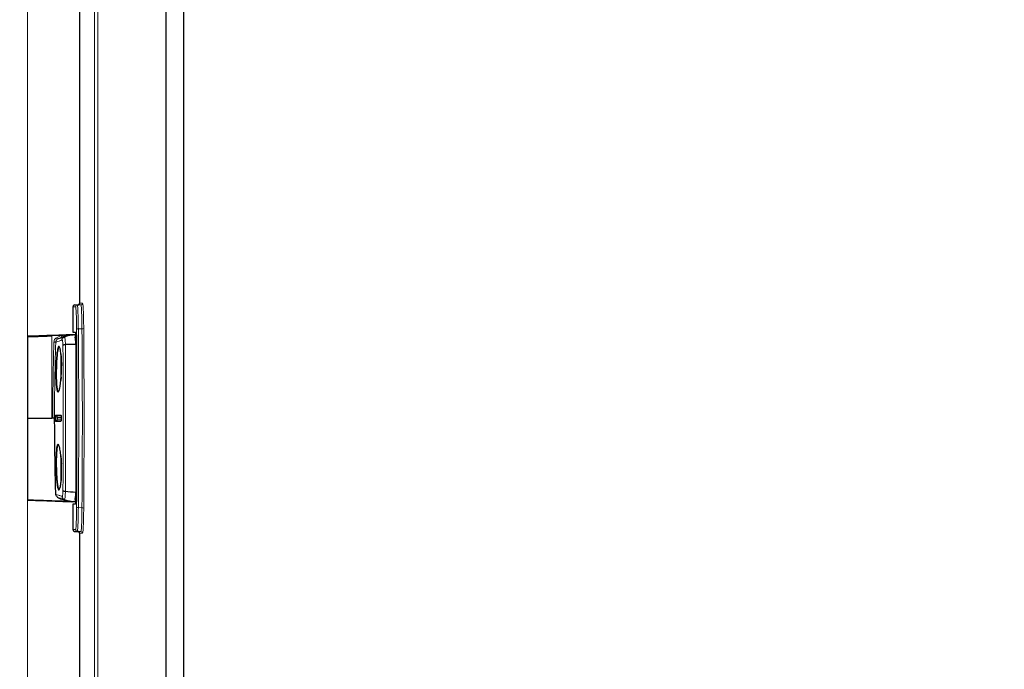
# Model space of a CAD drawing. Header units: millimetres. Extents: x 0 to 4205, y 0 to 2970.
# Tile 82 of 87: x 2863 to 3145, y 2207 to 2393. Entities that reach past the tile are written whole.
import ezdxf

# ---------------------------------------------------------------- set-up
doc = ezdxf.new("R2010")
doc.units = ezdxf.units.MM
doc.header["$LTSCALE"] = 5
doc.styles.add('SLDTEXTSTYLE0', font='TXT', dxfattribs={"width": 0.605})
doc.dimstyles.new('SLDDIMSTYLE0', dxfattribs={"dimtxt": 12.841593, "dimasz": 16.5, "dimexe": 0, "dimexo": 0.0625, "dimgap": 3.210398, "dimtad": 1, "dimdec": 0, "dimrnd": 1e-09, "dimzin": 12, "dimdsep": 46, "dimtxsty": 'SLDTEXTSTYLE0', "dimsah": 1, "dimcen": 0.09, "dimadec": 0, "dimazin": 3, "dimtfac": 1, "dimtdec": 1, "dimtofl": 0, "dimtmove": 0, "dimatfit": 3, "dimfxl": 0, "dimfrac": 2, "dimtolj": 1, "dimtzin": 12, "dimarcsym": 0})

# ---------------------------------------------------------------- blocks, each defined once
blk = doc.blocks.new('_D')
at = {"color": 7, "linetype": 'Continuous', "lineweight": 0}
for p, q in [((3135.64, 2801.25), (3131.23, 2801.25)), ((3131.23, 2801.25), (3131.23, 2781.53)), ((3169.94, 2801.25), (3174.35, 2801.25)), ((3174.35, 2801.25), (3174.35, 2781.53)), ((2865.46, 1769.17), (2865.46, 2783.59)), ((3440.12, 1908.42), (3440.12, 2783.59)), ((3131.23, 2781.53), (3135.64, 2781.53)), ((3174.35, 2781.53), (3169.94, 2781.53)), ((2865.46, 2778.59), (3440.12, 2778.59))]:
    blk.add_line(p, q, dxfattribs=at)
at = {"color": 7, "linetype": 'Continuous', "lineweight": 18}
for points in [[(2865.46, 2778.59), (2881.96, 2776.09), (2881.96, 2781.09)], [(3440.12, 2778.59), (3423.62, 2781.09), (3423.62, 2776.09)]]:
    blk.add_solid(points, dxfattribs=at)
at = {"color": 7, "linetype": 'Continuous', "lineweight": 18, "char_height": 13.229, "attachment_point": 1, "style": 'SLDTEXTSTYLE0'}
for s, insert in [('575', (3138.09, 2821.24)), ('22,6', (3135.64, 2798.58))]:
    blk.add_mtext(s, dxfattribs=dict(at, insert=insert))
blk = doc.blocks.new('_D_3')
at = {"color": 7, "linetype": 'Continuous', "lineweight": 0}
for p, q in [((3104.77, 2668.59), (2780.22, 2668.59)), ((2785.22, 1676.69), (2785.22, 2668.59)), ((2762.56, 2189.79), (2762.56, 2194.2)), ((2762.56, 2194.2), (2782.28, 2194.2)), ((2782.28, 2194.2), (2782.28, 2189.79)), ((2762.56, 2155.49), (2762.56, 2151.08)), ((2782.28, 2151.08), (2782.28, 2155.49)), ((2762.56, 2151.08), (2782.28, 2151.08)), ((3030.4, 1676.69), (2780.22, 1676.69))]:
    blk.add_line(p, q, dxfattribs=at)
at = {"color": 7, "linetype": 'Continuous', "lineweight": 18}
for points in [[(2785.22, 2668.59), (2782.72, 2652.09), (2787.72, 2652.09)], [(2785.22, 1676.69), (2787.72, 1693.19), (2782.72, 1693.19)]]:
    blk.add_solid(points, dxfattribs=at)
at = {"color": 7, "linetype": 'Continuous', "lineweight": 18, "char_height": 13.229, "attachment_point": 1, "rotation": 90, "style": 'SLDTEXTSTYLE0'}
for s, insert in [('39,1', (2765.23, 2155.49)), ('992', (2742.57, 2157.94))]:
    blk.add_mtext(s, dxfattribs=dict(at, insert=insert))
blk = doc.blocks.new('_D_6')
at = {"color": 7, "linetype": 'Continuous', "lineweight": 0}
for p, q in [((3104.77, 2668.59), (2720.22, 2668.59)), ((2725.22, 1276.69), (2725.22, 2668.59)), ((2702.56, 1989.79), (2702.56, 1994.2)), ((2702.56, 1994.2), (2722.28, 1994.2)), ((2722.28, 1994.2), (2722.28, 1989.79)), ((2702.56, 1955.49), (2702.56, 1951.08)), ((2722.28, 1951.08), (2722.28, 1955.49)), ((2702.56, 1951.08), (2722.28, 1951.08)), ((3030.4, 1276.69), (2720.22, 1276.69))]:
    blk.add_line(p, q, dxfattribs=at)
at = {"color": 7, "linetype": 'Continuous', "lineweight": 18}
for points in [[(2725.22, 2668.59), (2722.72, 2652.09), (2727.72, 2652.09)], [(2725.22, 1276.69), (2727.72, 1293.19), (2722.72, 1293.19)]]:
    blk.add_solid(points, dxfattribs=at)
at = {"color": 7, "linetype": 'Continuous', "lineweight": 18, "char_height": 13.229, "attachment_point": 1, "rotation": 90, "style": 'SLDTEXTSTYLE0'}
for s, insert in [('1392', (2682.57, 1953.04)), ('54,8', (2705.23, 1955.49))]:
    blk.add_mtext(s, dxfattribs=dict(at, insert=insert))

msp = doc.modelspace()

# ---------------------------------------------------------------- linework, layer by layer
at = {"color": 8, "linetype": 'Continuous', "lineweight": 18}
for p, q in [((2884.66, 1920.19), (2884.66, 2534.33)), ((2885.66, 2534.33), (2885.66, 1920.19)), ((2878.49, 2311.08), (2878.49, 2303.78)), ((2879.25, 2311.08), (2878.49, 2311.08)), ((2878.97, 2311.58), (2879.74, 2311.58)), ((2879.74, 2311.58), (2880.77, 2311.62)), ((2880.77, 2311.62), (2879.95, 2311.62)), ((2880.4, 2312.12), (2881.25, 2312.12)), ((2880.04, 2304.75), (2881.08, 2304.79)), ((2872.46, 2302.85), (2872.46, 2302.75)), ((2875.13, 2302.84), (2872.46, 2302.75)), ((2872.46, 2279.17), (2872.46, 2302.75)), ((2873.83, 2302.23), (2875.13, 2302.84)), ((2873.83, 2302.23), (2874.07, 2301.79)), ((2875.13, 2302.84), (2875.31, 2302.38)), ((2878.6, 2303.07), (2878.22, 2303.07)), ((2879.17, 2303.07), (2878.6, 2303.07)), ((2873.06, 2300.96), (2873.56, 2300.95)), ((2873.55, 2280.09), (2873.56, 2280.09)), ((2873.7, 2279.9), (2873.7, 2279.9)), ((2874.05, 2279.42), (2874.05, 2279.42)), ((2873.56, 2278.25), (2873.55, 2278.25)), ((2873.7, 2278.44), (2873.7, 2278.44)), ((2874.05, 2278.92), (2874.05, 2278.92)), ((2876.33, 2258.25), (2876.33, 2258.25)), ((2878.49, 2254.57), (2878.49, 2247.26)), ((2879.17, 2255.28), (2878.57, 2255.28)), ((2881.08, 2253.55), (2880.04, 2253.59)), ((2878.49, 2247.26), (2879.25, 2247.26)), ((2879.74, 2246.76), (2878.97, 2246.76)), ((2880.77, 2246.72), (2879.74, 2246.76)), ((2879.95, 2246.72), (2880.77, 2246.72)), ((2881.25, 2246.22), (2880.4, 2246.22))]:
    msp.add_line(p, q, dxfattribs=at)
at = {"color": 7, "linetype": 'Continuous', "lineweight": 25}
for p, q in [((2905.2, 1928.21), (2905.2, 2533.64)), ((2910.2, 1928.21), (2910.2, 2533.64)), ((2880.4, 2501.22), (2880.4, 2312.12)), ((2878.49, 2311.08), (2878.49, 2303.78)), ((2878.49, 2311.08), (2878.49, 2311.08)), ((2879.95, 2311.62), (2878.97, 2311.58)), ((2878.99, 2311.62), (2879.96, 2311.65)), ((2880.16, 2311.72), (2880.1, 2311.67)), ((2865.46, 2302.52), (2865.46, 2279.17)), ((2872.46, 2302.85), (2878.6, 2303.07)), ((2875.99, 2302.43), (2876, 2302.43)), ((2879.25, 2303.1), (2878.31, 2303.07)), ((2878.49, 2303.78), (2879.18, 2303.78)), ((2878.55, 2303.77), (2879.18, 2303.75)), ((2876.33, 2300.29), (2876.33, 2300.29)), ((2865.46, 2279.17), (2865.46, 2255.82)), ((2865.46, 2279.17), (2872.46, 2279.17)), ((2872.73, 2279.17), (2872.46, 2279.17)), ((2873.23, 2279.17), (2872.73, 2279.17)), ((2873.23, 2279.17), (2873.25, 2279.17)), ((2876.33, 2258.25), (2876.33, 2258.25)), ((2875.87, 2255.76), (2878.57, 2255.28)), ((2876.03, 2255.9), (2876.03, 2255.9)), ((2879.25, 2255.24), (2878.31, 2255.27)), ((2878.49, 2254.57), (2878.49, 2247.26)), ((2879.18, 2254.57), (2878.49, 2254.57)), ((2879.18, 2254.59), (2878.55, 2254.57)), ((2879.25, 2255.25), (2878.57, 2255.28)), ((2878.49, 2247.26), (2878.49, 2247.26)), ((2878.97, 2246.76), (2879.95, 2246.72)), ((2879.96, 2246.69), (2878.99, 2246.72)), ((2880.08, 2246.68), (2880.16, 2246.62)), ((2880.4, 2246.22), (2880.4, 2057.12))]:
    msp.add_line(p, q, dxfattribs=at)
at = {"color": 8, "linetype": 'Continuous', "lineweight": 18, "flags": 128}
for points in [[(2879.8, 2311.61), (2879.88, 2311.64), (2879.96, 2311.65)], [(2879.29, 2300.31), (2879.32, 2295.08), (2879.35, 2289.8), (2879.36, 2284.49), (2879.37, 2279.17), (2879.36, 2273.85), (2879.35, 2268.54), (2879.32, 2263.26), (2879.29, 2258.03)], [(2879.8, 2246.73), (2879.88, 2246.7), (2879.96, 2246.69)]]:
    msp.add_lwpolyline(points, dxfattribs=at)
at = {"color": 7, "linetype": 'Continuous', "lineweight": 25}
for centre, radius, start, end in [((2878.99, 2311.08), 0.5, 92.1299, 180), ((2879.01, 2311.12), 0.5, 92.1299, 155.6999), ((2879.52, 2293.07), 10, 92, 110.6046), ((2878.06, 2255.21), 45.12, 88.4358, 92.1959), ((3008.58, 2293.51), 133.58, 178.2597, 180.1476), ((3034.36, 2293.16), 159.3, 178.5995, 180.9333), ((3031.98, 2293.04), 156.99, 179.9516, 181.1188), ((2873.55, 2279.42), 0.5, 359.9838, 73.208), ((3031.94, 2265.3), 156.94, 178.8794, 180.0485), ((3008.25, 2264.82), 133.25, 179.8508, 181.7522), ((3034.78, 2265.18), 159.71, 179.078, 181.3793), ((2881.17, 2303.93), 45.94, 263.9513, 267.6524), ((2879.52, 2265.22), 9.95, 249.4846, 267.994), ((2878.99, 2247.26), 0.5, 180, 267.8701), ((2879.01, 2247.22), 0.5, 205.3714, 267.8701)]:
    msp.add_arc(centre, radius, start, end, dxfattribs=at)
at = {"color": 8, "linetype": 'Continuous', "lineweight": 18}
for centre, radius, start, end in [((2878.99, 2311.08), 0.5, 92.0183, 180.0166), ((2879.01, 2311.21), 0.411, 92.493, 132.351), ((2879.75, 2311.08), 0.5, 92.0183, 180.0166), ((2880.75, 2312.12), 0.5, 272.0183, 0.0166), ((2879.93, 2304.09), 0.663, 80.7224, 126.3041), ((2881.18, 2305.44), 0.663, 260.7143, 306.3524), ((2873.75, 2280.09), 0.2, 179.9313, 253.208), ((2873.76, 2280.09), 0.2, 179.8535, 253.1991), ((2873.55, 2279.42), 0.5, 359.9062, 73.1992), ((2875.21, 2280.09), 0.201, 179.8786, 222.3625), ((2873.75, 2278.25), 0.2, 106.792, 180.0687), ((2873.76, 2278.25), 0.2, 106.8009, 180.1465), ((2873.55, 2278.92), 0.5, 286.8008, 0.0938), ((2873.55, 2278.92), 0.5, 286.792, 0.0162), ((2875.21, 2278.25), 0.201, 136.484, 180.1234), ((2879.93, 2254.25), 0.663, 233.6959, 279.2776), ((2881.18, 2252.9), 0.663, 53.6476, 99.2857), ((2878.99, 2247.26), 0.5, 179.9834, 267.9817), ((2879.01, 2247.13), 0.411, 227.649, 267.507), ((2879.75, 2247.26), 0.5, 179.9834, 267.9817), ((2880.75, 2246.22), 0.5, 359.9834, 87.9817)]:
    msp.add_arc(centre, radius, start, end, dxfattribs=at)
at = {"color": 7, "linetype": 'Continuous', "lineweight": 25}
for centre, major_axis, ratio, start_param, end_param in [((2879.93, 2312.12), (0, 0.5), 0.878495, 3.176499, 3.648629), ((2879.95, 2312.15), (0, 0.5), 0.878495, 3.176499, 3.648629), ((2879.9, 2312.12), (-0.5, 0), 0.999391, 2.077833, 3.141593), ((2879.92, 2312.15), (0.5, 0), 0.999391, 5.219425, 5.817995), ((2872.46, 2302.86), (6.9, 0.24), 0.001217, 0.581454, 4.712346), ((2872.46, 2302.76), (7, 0.24), 0.0012, 3.141551, 4.712348), ((2872.46, 2302.86), (6.9, 0.24), 0.001217, 0.558463, 0.581454), ((2878.99, 2303.76), (0.5, -0.017), 0.001217, 3.106729, 3.630327), ((2872.46, 2255.48), (6.9, -0.24), 0.001217, 1.570839, 5.701731), ((2872.46, 2255.58), (7, -0.24), 0.0012, 3.141634, 5.614959), ((2872.46, 2255.48), (6.9, -0.24), 0.001217, 5.701731, 5.724722), ((2878.99, 2254.58), (0.5, 0.017), 0.001217, 2.652858, 3.176457), ((2879.93, 2246.22), (0, 0.5), 0.878495, 5.776149, 6.248279), ((2879.95, 2246.19), (0, 0.5), 0.878495, 5.776149, 6.248279), ((2879.9, 2246.22), (0.5, 0), 0.999391, 0, 1.06376), ((2879.92, 2246.19), (-0.5, 0), 0.999391, 3.625162, 4.205353)]:
    msp.add_ellipse(centre, major_axis=major_axis, ratio=ratio, start_param=start_param, end_param=end_param, dxfattribs=at)
at = {"color": 8, "linetype": 'Continuous', "lineweight": 18}
for centre, major_axis, ratio, start_param, end_param in [((2875.95, 2279.17), (0, 106), 0.034921, 4.469841, 4.954937), ((2876.45, 2279.17), (0, 106.5), 0.034757, 4.469841, 4.954937), ((2877.45, 2279.17), (0, 106.5), 0.035085, 4.469459, 4.955319), ((2877.95, 2279.17), (0, 107), 0.034921, 4.469459, 4.955319)]:
    msp.add_ellipse(centre, major_axis=major_axis, ratio=ratio, start_param=start_param, end_param=end_param, dxfattribs=at)
for points, knots in [([(2879.54, 2304.63), (2879.53, 2305.53), (2879.51, 2307.35), (2879.44, 2309.45), (2879.35, 2310.83), (2879.29, 2311), (2879.25, 2311.08)], [0, 0, 0, 0, 0.2540227, 0.5080505, 0.7619699, 1, 1, 1, 1]), ([(2879.74, 2311.58), (2879.77, 2311.49), (2879.83, 2311.31), (2879.93, 2309.86), (2879.98, 2308.09), (2880.02, 2306.34), (2880.03, 2305.38), (2880.04, 2304.75)], [0, 0, 0, 0, 0.237831, 0.491544, 0.745364, 0.835029, 1, 1, 1, 1]), ([(2881.08, 2304.79), (2881.07, 2305.75), (2881.04, 2307.66), (2880.97, 2309.9), (2880.9, 2311.01), (2880.83, 2311.53), (2880.79, 2311.58), (2880.77, 2311.62)], [0, 0, 0, 0, 0.253926, 0.507852, 0.761669, 0.845818, 1, 1, 1, 1]), ([(2881.25, 2312.12), (2881.29, 2312.03), (2881.36, 2311.84), (2881.46, 2310.29), (2881.54, 2307.95), (2881.56, 2305.92), (2881.58, 2304.91)], [0, 0, 0, 0, 0.237813, 0.491805, 0.745905, 1, 1, 1, 1]), ([(2873.06, 2300.96), (2873.08, 2301.13), (2873.12, 2301.46), (2873.4, 2301.92), (2873.68, 2302.12), (2873.83, 2302.23)], [0, 0, 0, 0, 0.327249, 0.654472, 1, 1, 1, 1]), ([(2874.07, 2301.79), (2873.97, 2301.72), (2873.78, 2301.59), (2873.6, 2301.28), (2873.57, 2301.06), (2873.56, 2300.95)], [0, 0, 0, 0, 0.345901, 0.673119, 1, 1, 1, 1]), ([(2874.07, 2301.79), (2874.16, 2301.82), (2874.43, 2301.9), (2875.04, 2302.12), (2875.66, 2302.33), (2875.99, 2302.43), (2875.99, 2302.43)], [0, 0, 0, 0, 0.205234, 0.618949, 0.999962, 1, 1, 1, 1]), ([(2875.31, 2302.38), (2875, 2302.25), (2874.58, 2302.07), (2874.18, 2301.85), (2874.07, 2301.79)], [0, 0, 0, 0, 0.728963, 1, 1, 1, 1]), ([(2875.13, 2302.84), (2875.51, 2302.88), (2876.42, 2302.96), (2877.54, 2303.02), (2878.32, 2303.06), (2878.57, 2303.06), (2878.6, 2303.07)], [0, 0, 0, 0, 0.332168, 0.783544, 0.972779, 1, 1, 1, 1]), ([(2876, 2302.43), (2876, 2302.43), (2876.01, 2302.44), (2876.06, 2302.45), (2876.14, 2302.31), (2876.24, 2301.88), (2876.3, 2301.17), (2876.33, 2300.59), (2876.33, 2300.29), (2876.33, 2300.29)], [0, 0, 0, 0, 0.000015, 0.064688, 0.296754, 0.524149, 0.769019, 0.999985, 1, 1, 1, 1]), ([(2879.25, 2302.29), (2879.24, 2302.31), (2879.24, 2302.35), (2879.21, 2302.39), (2879.18, 2302.41), (2879.16, 2302.42), (2879.15, 2302.42), (2879.13, 2302.42), (2879.11, 2302.41), (2879.09, 2302.4), (2879.06, 2302.36), (2879.04, 2302.3), (2879.05, 2302.24), (2879.08, 2302.19), (2879.1, 2302.16), (2879.13, 2302.15), (2879.15, 2302.14), (2879.16, 2302.14), (2879.18, 2302.15), (2879.2, 2302.16), (2879.22, 2302.19), (2879.24, 2302.23), (2879.25, 2302.27), (2879.25, 2302.29)], [0, 0, 0, 0, 0.100234, 0.173888, 0.210755, 0.228162, 0.245758, 0.260756, 0.277327, 0.303976, 0.358144, 0.471961, 0.593775, 0.648258, 0.703074, 0.72738, 0.742117, 0.756961, 0.7701, 0.790595, 0.828144, 0.910879, 1, 1, 1, 1]), ([(2872.73, 2279.17), (2872.74, 2282.34), (2872.77, 2289.61), (2872.95, 2296.87), (2873.06, 2300.96)], [0, 0, 0, 0, 0.436355, 1, 1, 1, 1]), ([(2873.56, 2300.95), (2873.45, 2296.86), (2873.26, 2289.6), (2873.24, 2282.34), (2873.23, 2279.17)], [0, 0, 0, 0, 0.563645, 1, 1, 1, 1]), ([(2875.36, 2301.53), (2875.07, 2301.44), (2874.46, 2301.25), (2873.9, 2301.05), (2873.64, 2300.97), (2873.56, 2300.95)], [0, 0, 0, 0, 0.379672, 0.790873, 1, 1, 1, 1]), ([(2875.64, 2300.1), (2875.63, 2300.29), (2875.62, 2300.69), (2875.56, 2301.17), (2875.48, 2301.45), (2875.41, 2301.55), (2875.37, 2301.53), (2875.36, 2301.53)], [0, 0, 0, 0, 0.225694, 0.47117, 0.696887, 0.931514, 1, 1, 1, 1]), ([(2875.64, 2258.4), (2875.66, 2261.92), (2875.69, 2267.61), (2875.71, 2275.59), (2875.71, 2282.23), (2875.7, 2288.86), (2875.67, 2294.83), (2875.65, 2298.55), (2875.64, 2300.1)], [0, 0, 0, 0, 0.254795, 0.412772, 0.570749, 0.728841, 0.886934, 1, 1, 1, 1]), ([(2876.33, 2300.29), (2876.33, 2300.29), (2876.34, 2298.73), (2876.36, 2294.96), (2876.39, 2288.94), (2876.4, 2282.26), (2876.4, 2275.56), (2876.38, 2267.52), (2876.35, 2261.76), (2876.33, 2258.25), (2876.33, 2258.25)], [0, 0, 0, 0, 0.000001, 0.113508, 0.271596, 0.429684, 0.587661, 0.745638, 0.999999, 1, 1, 1, 1]), ([(2873.55, 2278.25), (2873.54, 2278.26), (2873.52, 2278.29), (2873.5, 2278.46), (2873.48, 2278.71), (2873.47, 2279), (2873.47, 2279.32), (2873.48, 2279.62), (2873.5, 2279.86), (2873.52, 2280.05), (2873.54, 2280.08), (2873.55, 2280.09)], [0, 0, 0, 0, 0.117232, 0.225515, 0.333777, 0.442019, 0.55025, 0.658484, 0.766735, 0.87501, 1, 1, 1, 1]), ([(2873.56, 2280.09), (2873.72, 2280.09), (2874.07, 2280.09), (2874.59, 2280.09), (2874.94, 2280.09), (2875.01, 2280.09)], [0, 0, 0, 0, 0.418272, 0.883663, 1, 1, 1, 1]), ([(2873.7, 2279.9), (2873.69, 2279.89), (2873.67, 2279.87), (2873.65, 2279.72), (2873.64, 2279.52), (2873.63, 2279.29), (2873.63, 2279.04), (2873.64, 2278.8), (2873.65, 2278.61), (2873.67, 2278.48), (2873.69, 2278.44), (2873.7, 2278.44), (2873.7, 2278.44)], [0, 0, 0, 0, 0.124932, 0.233167, 0.341394, 0.449615, 0.557838, 0.666066, 0.774302, 0.882545, 0.979886, 1, 1, 1, 1]), ([(2875.15, 2279.9), (2875.1, 2279.9), (2874.85, 2279.9), (2874.3, 2279.9), (2873.93, 2279.9), (2873.7, 2279.9)], [0, 0, 0, 0, 0.083075, 0.415389, 1, 1, 1, 1]), ([(2874.05, 2279.42), (2874.05, 2279.42), (2874.05, 2279.41), (2874.04, 2279.37), (2874.03, 2279.3), (2874.03, 2279.22), (2874.03, 2279.14), (2874.03, 2279.06), (2874.04, 2278.99), (2874.04, 2278.94), (2874.05, 2278.92), (2874.05, 2278.92), (2874.05, 2278.92)], [0, 0, 0, 0, 0.108335, 0.216715, 0.325077, 0.433336, 0.541477, 0.649534, 0.757577, 0.865682, 0.973901, 1, 1, 1, 1]), ([(2875.14, 2279.42), (2875.03, 2279.42), (2874.59, 2279.42), (2874.28, 2279.42), (2874.05, 2279.42)], [0, 0, 0, 0, 0.255107, 1, 1, 1, 1]), ([(2875.01, 2280.09), (2875.01, 2280.09), (2875.03, 2280.09), (2875.06, 2280.04), (2875.1, 2279.87), (2875.13, 2279.62), (2875.15, 2279.33), (2875.15, 2279.01), (2875.13, 2278.72), (2875.1, 2278.47), (2875.06, 2278.29), (2875.03, 2278.26), (2875.01, 2278.25)], [0, 0, 0, 0, 0.018208, 0.125995, 0.233222, 0.339957, 0.446493, 0.553217, 0.660432, 0.768211, 0.876381, 1, 1, 1, 1]), ([(2875.01, 2278.25), (2874.77, 2278.25), (2874.26, 2278.25), (2873.82, 2278.25), (2873.6, 2278.25), (2873.56, 2278.25)], [0, 0, 0, 0, 0.4182727, 0.8836631, 1, 1, 1, 1]), ([(2873.7, 2278.44), (2873.73, 2278.44), (2873.88, 2278.44), (2874.3, 2278.44), (2874.82, 2278.44), (2875.15, 2278.44)], [0, 0, 0, 0, 0.0830746, 0.4153886, 1, 1, 1, 1]), ([(2874.05, 2278.92), (2874.08, 2278.92), (2874.24, 2278.92), (2874.55, 2278.92), (2874.94, 2278.92), (2875.14, 2278.92)], [0, 0, 0, 0, 0.107306, 0.536551, 1, 1, 1, 1]), ([(2873.6, 2257.38), (2873.63, 2257.37), (2873.83, 2257.31), (2874.31, 2257.15), (2874.93, 2256.94), (2875.33, 2256.83), (2875.39, 2256.81)], [0, 0, 0, 0, 0.076535, 0.499639, 0.92261, 1, 1, 1, 1]), ([(2875.39, 2256.81), (2875.41, 2256.82), (2875.47, 2256.85), (2875.55, 2257.11), (2875.61, 2257.58), (2875.64, 2258.03), (2875.64, 2258.32), (2875.64, 2258.4)], [0, 0, 0, 0, 0.163676, 0.447328, 0.671242, 0.89958, 1, 1, 1, 1]), ([(2876.33, 2258.25), (2876.33, 2258.25), (2876.33, 2258.12), (2876.32, 2257.71), (2876.29, 2257.06), (2876.23, 2256.36), (2876.12, 2255.97), (2876.05, 2255.92), (2876.03, 2255.9)], [0, 0, 0, 0, 0.000015, 0.097796, 0.321966, 0.548967, 0.828899, 1, 1, 1, 1]), ([(2876.03, 2255.9), (2875.96, 2255.92), (2875.54, 2256.05), (2874.86, 2256.28), (2874.36, 2256.46), (2874.14, 2256.53), (2874.11, 2256.54)], [0, 0, 0, 0, 0.078655, 0.500747, 0.922678, 1, 1, 1, 1]), ([(2879.25, 2256.05), (2879.25, 2256.07), (2879.24, 2256.11), (2879.22, 2256.16), (2879.2, 2256.18), (2879.18, 2256.19), (2879.16, 2256.2), (2879.14, 2256.2), (2879.12, 2256.19), (2879.1, 2256.18), (2879.07, 2256.14), (2879.04, 2256.07), (2879.05, 2256.01), (2879.07, 2255.96), (2879.09, 2255.94), (2879.12, 2255.93), (2879.13, 2255.92), (2879.15, 2255.92), (2879.16, 2255.92), (2879.18, 2255.93), (2879.21, 2255.95), (2879.24, 2255.99), (2879.24, 2256.03), (2879.25, 2256.05)], [0, 0, 0, 0, 0.100263, 0.173889, 0.210741, 0.228161, 0.24577, 0.260771, 0.27734, 0.303984, 0.358143, 0.471959, 0.593782, 0.648286, 0.703124, 0.727415, 0.74215, 0.756993, 0.770133, 0.790638, 0.82821, 0.910995, 1, 1, 1, 1]), ([(2879.25, 2247.26), (2879.29, 2247.35), (2879.35, 2247.54), (2879.44, 2249.01), (2879.51, 2251.11), (2879.53, 2252.86), (2879.54, 2253.71)], [0, 0, 0, 0, 0.254004, 0.508012, 0.761922, 1, 1, 1, 1]), ([(2880.04, 2253.59), (2880.03, 2252.69), (2880, 2250.84), (2879.93, 2248.6), (2879.86, 2247.43), (2879.79, 2246.86), (2879.76, 2246.8), (2879.74, 2246.76)], [0, 0, 0, 0, 0.237878, 0.491581, 0.745383, 0.835048, 1, 1, 1, 1]), ([(2880.77, 2246.72), (2880.81, 2246.82), (2880.88, 2247.02), (2880.98, 2248.57), (2881.03, 2250.35), (2881.06, 2252.06), (2881.07, 2252.97), (2881.08, 2253.55)], [0, 0, 0, 0, 0.253906, 0.507812, 0.76162, 0.845777, 1, 1, 1, 1]), ([(2881.58, 2253.43), (2881.56, 2252.48), (2881.54, 2250.52), (2881.46, 2248.18), (2881.37, 2246.54), (2881.29, 2246.33), (2881.25, 2246.22)], [0, 0, 0, 0, 0.237861, 0.491843, 0.745924, 1, 1, 1, 1])]:
    msp.add_open_spline(points, degree=3, knots=knots, dxfattribs=at)
at = {"color": 7, "linetype": 'Continuous', "lineweight": 25}
for points, knots in [([(2878.6, 2303.07), (2878.57, 2303.06), (2878.33, 2303.06), (2877.59, 2303), (2876.52, 2302.81), (2875.67, 2302.51), (2875.31, 2302.38)], [0, 0, 0, 0, 0.027603, 0.215307, 0.66509, 1, 1, 1, 1]), ([(2875.36, 2301.53), (2875.36, 2301.54), (2875.36, 2301.59), (2875.38, 2301.76), (2875.48, 2302.01), (2875.69, 2302.28), (2875.89, 2302.38), (2875.99, 2302.43)], [0, 0, 0, 0, 0.026334, 0.144386, 0.429619, 0.714809, 1, 1, 1, 1]), ([(2879.25, 2302.29), (2879.23, 2302.53), (2879.21, 2302.97), (2879.18, 2303.04), (2879.17, 2303.07)], [0, 0, 0, 0, 0.552807, 1, 1, 1, 1]), ([(2879.25, 2302.29), (2879.23, 2302.51), (2879.21, 2302.96), (2879.18, 2303.03), (2879.17, 2303.07)], [0, 0, 0, 0, 0.4999964, 1, 1, 1, 1]), ([(2879.18, 2303.78), (2879.19, 2303.73), (2879.22, 2303.64), (2879.26, 2302.95), (2879.3, 2301.94), (2879.31, 2301.08), (2879.31, 2300.65)], [0, 0, 0, 0, 0.2497445, 0.4994941, 0.7491341, 1, 1, 1, 1]), ([(2879.29, 2300.31), (2879.28, 2300.74), (2879.28, 2301.5), (2879.26, 2302.05), (2879.25, 2302.29)], [0, 0, 0, 0, 0.566727, 1, 1, 1, 1]), ([(2879.29, 2300.31), (2879.29, 2300.69), (2879.28, 2301.46), (2879.26, 2302.01), (2879.25, 2302.29)], [0, 0, 0, 0, 0.499829, 1, 1, 1, 1]), ([(2875.23, 2293.84), (2875.23, 2293.56), (2875.22, 2292.56), (2875.13, 2290.83), (2874.94, 2288.91), (2874.68, 2287.46), (2874.39, 2286.65), (2874.12, 2286.58), (2873.89, 2287.25), (2873.72, 2288.6), (2873.64, 2290.23), (2873.62, 2292.06), (2873.65, 2294.02), (2873.76, 2296.15), (2873.92, 2297.95), (2874.14, 2299.21), (2874.4, 2299.79), (2874.68, 2299.63), (2874.93, 2298.73), (2875.12, 2297.2), (2875.22, 2295.46), (2875.23, 2294.29), (2875.23, 2293.84)], [0, 0, 0, 0, 0.0202264, 0.0735016, 0.126901, 0.1805919, 0.2345506, 0.2885901, 0.342507, 0.3962122, 0.4497461, 0.483228, 0.5367501, 0.5902718, 0.6438531, 0.6975307, 0.7513203, 0.8052168, 0.8591592, 0.9130189, 0.9666586, 1, 1, 1, 1]), ([(2874.58, 2299.52), (2874.55, 2299.54), (2874.44, 2299.64), (2874.24, 2299.08), (2874.02, 2297.88), (2873.85, 2296.1), (2873.75, 2294), (2873.72, 2292.08), (2873.74, 2290.27), (2873.82, 2288.66), (2873.98, 2287.37), (2874.16, 2286.73), (2874.29, 2286.8), (2874.33, 2286.83)], [0, 0, 0, 0, 0.031387, 0.138728, 0.245855, 0.3528, 0.459634, 0.566471, 0.633303, 0.740152, 0.847332, 0.954928, 1, 1, 1, 1]), ([(2875.64, 2300.1), (2875.64, 2300.1), (2875.65, 2300.11), (2875.68, 2300.14), (2875.78, 2300.2), (2876.02, 2300.26), (2876.22, 2300.28), (2876.33, 2300.29)], [0, 0, 0, 0, 0.026209, 0.084376, 0.389613, 0.694805, 1, 1, 1, 1]), ([(2879.31, 2300.65), (2879.32, 2299.35), (2879.35, 2295.68), (2879.38, 2289.59), (2879.4, 2282.32), (2879.39, 2274.97), (2879.37, 2266.7), (2879.33, 2260.99), (2879.31, 2257.69)], [0, 0, 0, 0, 0.092281, 0.25925, 0.426219, 0.596923, 0.767627, 1, 1, 1, 1]), ([(2875.22, 2295.17), (2875.22, 2294.93), (2875.23, 2294.61), (2875.23, 2294.28), (2875.23, 2294.19)], [0, 0, 0, 0, 0.73256, 1, 1, 1, 1]), ([(2873.6, 2257.38), (2873.57, 2258.52), (2873.35, 2265.78), (2873.3, 2273.04), (2873.25, 2279.17)], [0, 0, 0, 0, 0.1567187, 1, 1, 1, 1]), ([(2875.07, 2279.96), (2875.07, 2279.96), (2875.07, 2279.96), (2875.08, 2279.94), (2875.09, 2279.88), (2875.12, 2279.73), (2875.14, 2279.52), (2875.14, 2279.36), (2875.14, 2279.29)], [0, 0, 0, 0, 0.009958, 0.118083, 0.278547, 0.505632, 0.788334, 1, 1, 1, 1]), ([(2875.14, 2279.29), (2875.15, 2279.25), (2875.15, 2279.12), (2875.14, 2278.87), (2875.12, 2278.6), (2875.09, 2278.45), (2875.07, 2278.38), (2875.07, 2278.38), (2875.07, 2278.38)], [0, 0, 0, 0, 0.079853, 0.338252, 0.596128, 0.806404, 0.944131, 1, 1, 1, 1]), ([(2875.21, 2265.85), (2875.21, 2265.58), (2875.24, 2264.58), (2875.22, 2262.85), (2875.1, 2260.93), (2874.9, 2259.47), (2874.64, 2258.66), (2874.37, 2258.58), (2874.12, 2259.24), (2873.9, 2260.58), (2873.76, 2262.21), (2873.66, 2264.05), (2873.62, 2266.01), (2873.64, 2268.14), (2873.74, 2269.94), (2873.91, 2271.21), (2874.14, 2271.79), (2874.42, 2271.64), (2874.71, 2270.75), (2874.96, 2269.23), (2875.13, 2267.49), (2875.19, 2266.31), (2875.21, 2265.85)], [0, 0, 0, 0, 0.019987, 0.073366, 0.126646, 0.18006, 0.233728, 0.287605, 0.341548, 0.395433, 0.449204, 0.483009, 0.536516, 0.590026, 0.643501, 0.696975, 0.750528, 0.804252, 0.858178, 0.91221, 0.966146, 1, 1, 1, 1]), ([(2874.33, 2271.53), (2874.3, 2271.55), (2874.18, 2271.65), (2874.01, 2271.08), (2873.84, 2269.88), (2873.74, 2268.09), (2873.72, 2266), (2873.76, 2264.07), (2873.86, 2262.26), (2874, 2260.64), (2874.21, 2259.36), (2874.42, 2258.73), (2874.54, 2258.81), (2874.58, 2258.83)], [0, 0, 0, 0, 0.032767, 0.139638, 0.246356, 0.353086, 0.459896, 0.566702, 0.634182, 0.741507, 0.849048, 0.956697, 1, 1, 1, 1]), ([(2875.14, 2267.2), (2875.15, 2266.97), (2875.17, 2266.64), (2875.18, 2266.3), (2875.19, 2266.2)], [0, 0, 0, 0, 0.719005, 1, 1, 1, 1]), ([(2874.11, 2256.54), (2874.02, 2256.6), (2873.84, 2256.73), (2873.65, 2257.03), (2873.62, 2257.26), (2873.6, 2257.38)], [0, 0, 0, 0, 0.323495, 0.646969, 1, 1, 1, 1]), ([(2875.39, 2256.81), (2875.39, 2256.8), (2875.39, 2256.74), (2875.41, 2256.57), (2875.51, 2256.32), (2875.73, 2256.05), (2875.93, 2255.95), (2876.03, 2255.9)], [0, 0, 0, 0, 0.023602, 0.143995, 0.429359, 0.714679, 1, 1, 1, 1]), ([(2875.64, 2258.4), (2875.64, 2258.4), (2875.65, 2258.4), (2875.68, 2258.37), (2875.78, 2258.33), (2876.02, 2258.28), (2876.22, 2258.26), (2876.33, 2258.25)], [0, 0, 0, 0, 0.02923, 0.084202, 0.389494, 0.694746, 1, 1, 1, 1]), ([(2879.31, 2257.69), (2879.31, 2257.26), (2879.3, 2256.4), (2879.27, 2255.39), (2879.22, 2254.7), (2879.19, 2254.61), (2879.18, 2254.57)], [0, 0, 0, 0, 0.249744, 0.499494, 0.749134, 1, 1, 1, 1]), ([(2879.25, 2256.05), (2879.26, 2256.36), (2879.28, 2256.93), (2879.29, 2257.69), (2879.29, 2258.03)], [0, 0, 0, 0, 0.552806, 1, 1, 1, 1]), ([(2879.25, 2256.05), (2879.26, 2256.33), (2879.28, 2256.88), (2879.29, 2257.65), (2879.29, 2258.03)], [0, 0, 0, 0, 0.499996, 1, 1, 1, 1]), ([(2874.11, 2256.54), (2874.5, 2256.34), (2875.08, 2256.03), (2875.67, 2255.83), (2875.87, 2255.76)], [0, 0, 0, 0, 0.662737, 1, 1, 1, 1]), ([(2879.17, 2255.28), (2879.19, 2255.32), (2879.21, 2255.41), (2879.24, 2255.86), (2879.25, 2256.05)], [0, 0, 0, 0, 0.566727, 1, 1, 1, 1]), ([(2879.17, 2255.28), (2879.18, 2255.31), (2879.21, 2255.38), (2879.23, 2255.83), (2879.25, 2256.05)], [0, 0, 0, 0, 0.4998286, 1, 1, 1, 1])]:
    msp.add_open_spline(points, degree=3, knots=knots, dxfattribs=at)

# ---------------------------------------------------------------- dimensions: what is measured, and where the dimension line sits
at = {"color": 7, "linetype": 'Continuous', "lineweight": 18}
dim = msp.add_linear_dim(base=(3440.12, 2778.59), p1=(2865.46, 1769.17), p2=(3440.12, 1908.42), dimstyle='SLDDIMSTYLE0', dxfattribs=at)
dim.commit()
dim.dimension.update_dxf_attribs({"geometry": '_D', "text_midpoint": (3152.79, 2778.59), "dimtype": 160})
for base, p1, picture, middle in [((2725.22, 2668.59), (3030.4, 1276.69), '_D_6', (2725.22, 1972.64)), ((2785.22, 2668.59), (3030.4, 1676.69), '_D_3', (2785.22, 2172.64))]:
    dim = msp.add_linear_dim(base=base, p1=p1, p2=(3104.77, 2668.59), angle=90, dimstyle='SLDDIMSTYLE0', dxfattribs=at)
    dim.commit()
    dim.dimension.update_dxf_attribs({"geometry": picture, "text_midpoint": middle, "dimtype": 160})

doc.saveas('drawing.dxf')
